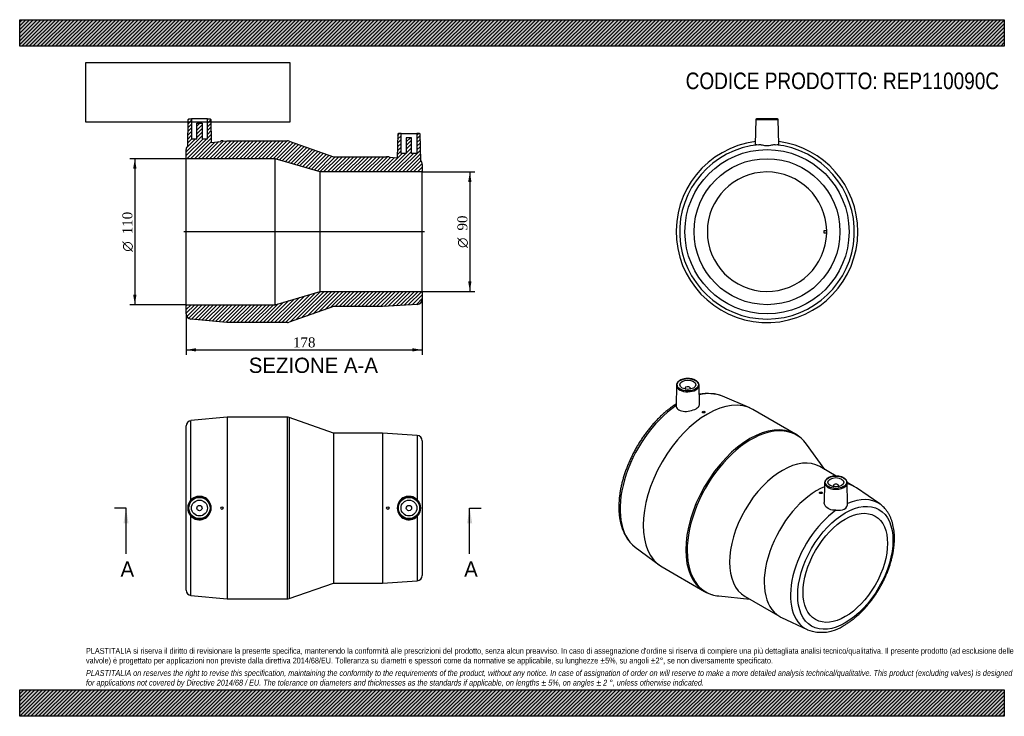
# Model space of a CAD drawing. Header units: millimetres. Extents: x 0 to 742, y 0 to 525.
import ezdxf
from ezdxf.enums import TextEntityAlignment as Align
from ezdxf.lldxf.tags import DXFTag

# ---------------------------------------------------------------- set-up
doc = ezdxf.new("R2010")
doc.units = ezdxf.units.MM
doc.header["$LTSCALE"] = 2.5
for name, color, linetype in [('Default', 7, 'Continuous'), ('DV4_Default', 7, 'Continuous'), ('REP110090C', 7, 'Continuous')]:
    doc.layers.add(name, color=color, linetype=linetype)
doc.styles.add('SEACAD_Solid_Edge_ANSI', font='seans.ttf')
doc.styles.add('SEACAD_Solid_Edge_ANSI1_Symbols', font='semeca1.ttf')
doc.styles.add('SEACAD_Times_New_Roman', font='times.ttf')
tags = doc.linetypes.add('CENTER2', pattern=[28.575, 19.05, -3.175, 3.175, -3.175]).pattern_tags.tags
tags[10:11] = [DXFTag(74, 4), DXFTag(75, 0), DXFTag(340, '0'), DXFTag(46, 0.0), DXFTag(50, 0.0), DXFTag(44, 0.0), DXFTag(45, 0.0)]
tags[8:9] = [DXFTag(74, 4), DXFTag(75, 0), DXFTag(340, '0'), DXFTag(46, 0.0), DXFTag(50, 0.0), DXFTag(44, 0.0), DXFTag(45, 0.0)]
tags[6:7] = [DXFTag(74, 4), DXFTag(75, 0), DXFTag(340, '0'), DXFTag(46, 0.0), DXFTag(50, 0.0), DXFTag(44, 0.0), DXFTag(45, 0.0)]
tags[4:5] = [DXFTag(74, 4), DXFTag(75, 0), DXFTag(340, '0'), DXFTag(46, 0.0), DXFTag(50, 0.0), DXFTag(44, 0.0), DXFTag(45, 0.0)]
doc.dimstyles.new('ANSImm', dxfattribs={"dimtxt": 7.5, "dimasz": 7.5, "dimexe": 3.75, "dimexo": 0, "dimgap": 1.875, "dimtad": 1, "dimdsep": 46, "dimtxsty": 'SEACAD_Times_New_Roman', "dimblk1": '_SE_FILLED', "dimblk2": '_SE_FILLED', "dimsah": 1, "dimcen": 3.75, "dimazin": 0, "dimtfac": 0.85, "dimtdec": 3, "dimtofl": 0, "dimtmove": 0, "dimatfit": 3, "dimfxl": 1, "dimarcsym": 0})
picture_1 = doc.add_image_def('image1.jpg', size_in_pixel=(4302, 1260))

# ---------------------------------------------------------------- blocks, each defined once
blk = doc.blocks.new('SE')
at = {"layer": 'REP110090C', "color": 7, "linetype": 'Continuous'}
for p, q in [((156.56, 225.46), (129.17, 222.81)), ((129.17, 163.07), (129.17, 222.81)), ((156.56, 225.46), (156.56, 88.46)), ((201.87, 225.46), (156.56, 225.46)), ((201.87, 88.46), (201.87, 225.46)), ((203.2, 225.23), (203.2, 88.68)), ((236.56, 213.46), (203.2, 225.23)), ((125.56, 95.09), (125.56, 218.82)), ((236.56, 213.46), (236.56, 100.46)), ((273.56, 213.46), (236.56, 213.46)), ((273.56, 213.46), (273.56, 100.46)), ((299.82, 211.71), (273.56, 213.46)), ((299.82, 211.71), (299.82, 163.2)), ((303.56, 207.71), (303.56, 106.2)), ((129.17, 91.11), (129.17, 150.84)), ((299.82, 150.72), (299.82, 102.21)), ((203.2, 88.68), (236.56, 100.46)), ((236.56, 100.46), (273.56, 100.46)), ((273.56, 100.46), (299.82, 102.21)), ((129.17, 91.11), (156.56, 88.46)), ((156.56, 88.46), (201.87, 88.46))]:
    blk.add_line(p, q, dxfattribs=at)
for centre, radius in [((135.56, 156.96), 8.51), ((135.56, 156.96), 8.01), ((293.56, 156.96), 8.51), ((293.56, 156.96), 8.01), ((135.56, 156.96), 6), ((135.56, 156.96), 2), ((152.56, 156.96), 1), ((277.56, 156.96), 1), ((293.56, 156.96), 6), ((293.56, 156.96), 2)]:
    blk.add_circle(centre, radius, dxfattribs=at)
for centre, radius, start, end in [((129.56, 218.82), 4, 95.52754, 180), ((201.87, 221.46), 4, 70.55997, 90), ((299.56, 207.71), 4, 0, 86.18593), ((135.54, 156.96), 8.83, 223.82646, 136.17354), ((293.57, 156.96), 8.83, 44.93605, 315.06395), ((135.51, 156.96), 8.8, 136.03362, 223.96638), ((293.61, 156.96), 8.81, 314.89684, 45.10316), ((299.56, 106.2), 4, 273.81407, 0), ((129.56, 95.09), 4, 180, 264.47246), ((201.87, 92.46), 4, 270, 289.44003)]:
    blk.add_arc(centre, radius, start, end, dxfattribs=at)
blk = doc.blocks.new('SE1')
at = {"layer": 'REP110090C', "color": 7, "linetype": 'Continuous'}
for p, q in [((495.3, 249.53), (494.97, 234.07)), ((501.81, 247.26), (501.81, 246.61)), ((505.81, 246.61), (505.81, 247.26)), ((512.62, 235.05), (512.31, 249.53)), ((550.48, 232.44), (529.89, 241.27)), ((584.95, 212.72), (552.91, 231.22)), ((514.83, 229.38), (514.83, 229.09)), ((516.83, 229.2), (516.83, 229.38)), ((607.06, 186.1), (593.21, 205.19)), ((615.72, 181.1), (603.47, 188.17)), ((607.02, 176.05), (606.7, 161.14)), ((613.53, 173.78), (613.53, 173.12)), ((617.53, 173.12), (617.53, 173.78)), ((629.64, 173.06), (624, 176.32)), ((624.37, 160.44), (624.04, 176.05)), ((648.59, 160.03), (630.94, 172.24)), ((603.22, 168.55), (603.22, 168.45)), ((605.22, 168.37), (605.22, 168.55)), ((464.19, 127.49), (482.14, 114.07)), ((484.41, 112.58), (516.45, 94.08)), ((527.1, 90.68), (550.56, 88.24)), ((546.97, 90.31), (573.14, 75.2)), ((574.5, 74.49), (593.91, 65.3))]:
    blk.add_line(p, q, dxfattribs=at)
for centre, radius, start, end in [((518.05, 207.4), 35.86, 70.71966, 98.99233), ((571.78, 189.93), 26.31, 35.35892, 60.18731), ((529.51, 116.75), 26.16, 240.49409, 264.96518), ((604.71, 93.31), 30.01, 249.16216, 304.63634)]:
    blk.add_arc(centre, radius, start, end, dxfattribs=at)
for centre, major_axis in [((503.81, 249.87), (-8.01, 0)), ((503.81, 249.87), (-6, 0)), ((515.83, 229.38), (-1, 0)), ((615.53, 176.39), (-8.01, 0)), ((615.53, 176.39), (6, 0)), ((622.6, 111.89), (-25.38, -43.96)), ((604.22, 168.55), (1, 0)), ((622.6, 111.89), (-22.5, -38.97))]:
    blk.add_ellipse(centre, major_axis=major_axis, ratio=0.57735, dxfattribs=at)
for centre, major_axis, start_param, end_param in [((503.81, 249.47), (8.51, 0), 3.12925, 3.185449), ((503.81, 249.47), (8.51, 0), 3.185449, 6.271251), ((503.81, 247.26), (-2, 0), 2.451775, 6.283185), ((503.81, 247.26), (-2, 0), 0, 0.689817), ((503.81, 249.47), (8.51, 0), 0, 0.012343), ((503.81, 249.47), (8.51, 0), 6.271251, 6.283185), ((518.66, 171.9), (-34.25, -59.32), 3.141593, 6.283185), ((499.29, 183.08), (32.92, 57.03), 0.068483, 0.498448), ((499.29, 183.08), (32.92, 57.03), 0.878354, 3.069625), ((550.7, 153.4), (34.25, 59.32), 0.00215, 3.141593), ((551.64, 152.86), (-34.14, -59.13), 2.88936, 6.283185), ((550.7, 153.4), (34.25, 59.32), 0, 0.00215), ((575.22, 139.24), (-28.25, -48.93), 3.141593, 6.283185), ((601.39, 124.13), (-28.25, -48.93), 3.787124, 6.283185), ((615.53, 175.99), (8.51, 0), 3.12925, 6.280329), ((615.53, 175.99), (8.51, 0), 3.065386, 3.12925), ((615.53, 173.78), (2, 0), 0, 3.83141), ((615.53, 173.78), (2, 0), 5.593368, 6.283185), ((615.53, 175.99), (8.51, 0), 0, 0.012343), ((615.53, 175.99), (8.51, 0), 6.280329, 6.283185), ((601.39, 124.13), (-28.25, -48.93), 3.094435, 3.32366), ((619.96, 113.41), (-27.37, -47.41), 3.096595, 3.812791), ((619.96, 113.41), (-27.37, -47.41), -3.188751, -3.18659), ((619.96, 113.41), (-27.37, -47.41), 4.04119, 6.330343), ((499.29, 183.08), (32.92, 57.03), -3.21356, -3.210076), ((550.7, 153.4), (34.25, 59.32), 3.141593, 3.146204), ((551.64, 152.86), (-34.14, -59.13), 0, 0.252233), ((601.39, 124.13), (-28.25, -48.93), 0, 0.047158), ((619.96, 113.41), (-27.37, -47.41), 0.047158, 0.050984)]:
    blk.add_ellipse(centre, major_axis=major_axis, ratio=0.57735, start_param=start_param, end_param=end_param, dxfattribs=at)
for points, knots in [([(512.31, 249.4), (512.31, 249.42), (512.34, 249.66), (512.25, 250.18), (512.02, 250.89), (511.61, 251.57), (511.05, 252.21), (510.35, 252.79), (509.51, 253.31), (508.55, 253.75), (507.51, 254.11), (506.38, 254.37), (505.21, 254.54), (504.02, 254.61), (502.81, 254.57), (501.63, 254.44), (500.49, 254.21), (499.41, 253.89), (498.42, 253.47), (497.53, 252.97), (496.77, 252.4), (496.15, 251.76), (495.68, 251.07), (495.39, 250.34), (495.28, 249.7), (495.31, 249.36), (495.33, 249.23)], [0, 0, 0, 0, 0.002487, 0.045043, 0.08748, 0.130332, 0.173955, 0.218293, 0.263059, 0.30798, 0.352871, 0.397696, 0.442461, 0.487186, 0.531903, 0.576639, 0.621419, 0.666278, 0.711245, 0.75634, 0.80155, 0.846749, 0.891651, 0.935876, 0.979189, 1, 1, 1, 1]), ([(494.99, 235.34), (494.62, 235.1), (493.42, 234.31), (491.47, 232.95), (489.09, 231.14), (486.75, 229.21), (484.45, 227.17), (482.18, 225.01), (479.96, 222.75), (477.79, 220.38), (475.68, 217.92), (473.62, 215.38), (471.64, 212.75), (469.72, 210.04), (467.88, 207.27), (466.12, 204.44), (464.45, 201.56), (462.86, 198.62), (461.37, 195.65), (459.97, 192.64), (458.67, 189.61), (457.48, 186.57), (456.39, 183.51), (455.41, 180.45), (454.54, 177.39), (453.79, 174.35), (453.16, 171.32), (452.64, 168.33), (452.24, 165.36), (451.97, 162.44), (451.82, 159.57), (451.8, 156.75), (451.91, 154), (452.14, 151.31), (452.5, 148.71), (452.98, 146.19), (453.6, 143.76), (454.34, 141.43), (455.21, 139.22), (456.19, 137.11), (457.3, 135.14), (458.51, 133.29), (459.84, 131.57), (461.27, 130.01), (462.71, 128.64), (463.61, 127.95), (464.08, 127.59)], [0.0224695, 0.0224695, 0.0224695, 0.0224695, 0.0329972, 0.0557601, 0.0785108, 0.1012465, 0.123966, 0.1466691, 0.1693563, 0.1920286, 0.2146875, 0.2373347, 0.2599721, 0.2826017, 0.3052255, 0.3278456, 0.3504642, 0.3730834, 0.3957048, 0.4183304, 0.4409625, 0.4636032, 0.4862547, 0.508919, 0.5315983, 0.5542942, 0.5770086, 0.5997426, 0.6224971, 0.6452722, 0.6680669, 0.690879, 0.7137045, 0.7365365, 0.7593625, 0.7821687, 0.8049374, 0.8276475, 0.850275, 0.8727945, 0.8951823, 0.917419, 0.9394928, 0.9614025, 0.9831586, 1, 1, 1, 1]), ([(494.97, 234.12), (494.93, 233.1), (495.44, 232.11), (497.34, 230.62), (498.75, 230.1), (501.94, 229.71), (503.75, 229.82), (507.18, 230.53), (508.78, 231.12), (511.29, 232.56), (512.13, 233.39), (512.58, 234.49), (512.63, 234.77), (512.62, 235.05)], [0, 0, 0, 0, 0.125, 0.125, 0.25, 0.25, 0.375, 0.375, 0.5, 0.5, 0.625, 0.625, 0.667411, 0.667411, 0.667411, 0.667411]), ([(516.83, 229.2), (516.83, 229.14), (516.81, 229.08), (516.77, 229.03), (516.74, 228.97), (516.68, 228.91), (516.61, 228.87), (516.54, 228.82), (516.46, 228.77), (516.36, 228.73), (516.27, 228.7), (516.16, 228.67), (516.05, 228.65), (515.95, 228.63), (515.83, 228.62), (515.72, 228.62), (515.61, 228.62), (515.5, 228.63), (515.4, 228.65), (515.3, 228.66), (515.2, 228.69), (515.12, 228.73), (515.04, 228.77), (514.98, 228.81), (514.93, 228.86), (514.88, 228.91), (514.85, 228.97), (514.83, 229.03), (514.83, 229.05), (514.83, 229.07), (514.83, 229.09)], [0, 0, 0, 0, 0.0535269, 0.0535269, 0.0535269, 0.1070679, 0.1070679, 0.1070679, 0.1604136, 0.1604136, 0.1604136, 0.2136661, 0.2136661, 0.2136661, 0.2670625, 0.2670625, 0.2670625, 0.3207526, 0.3207526, 0.3207526, 0.3747194, 0.3747194, 0.3747194, 0.4288092, 0.4288092, 0.4288092, 0.4828355, 0.4828355, 0.4828355, 0.5003776, 0.5003776, 0.5003776, 0.5003776]), ([(609.62, 179.68), (609.45, 179.58), (609.04, 179.34), (608.4, 178.83), (607.8, 178.19), (607.36, 177.49), (607.11, 176.87), (607.08, 176.53), (607.07, 176.4)], [0, 0, 0, 0, 0.106626, 0.308827, 0.511067, 0.711774, 0.909245, 1, 1, 1, 1]), ([(624.03, 175.97), (624.02, 176.2), (624.01, 176.62), (623.78, 177.32), (623.4, 178), (622.86, 178.64), (622.17, 179.23), (621.35, 179.76), (620.41, 180.21), (619.37, 180.58), (618.26, 180.86), (617.09, 181.04), (615.89, 181.12), (614.69, 181.1), (613.51, 180.98), (612.36, 180.76), (611.28, 180.45), (610.34, 180.08), (609.86, 179.82), (609.62, 179.68)], [0, 0, 0, 0, 0.049828, 0.10751, 0.165657, 0.224823, 0.284995, 0.345804, 0.406864, 0.467905, 0.528859, 0.589727, 0.650538, 0.711332, 0.772147, 0.833017, 0.893988, 0.955101, 1, 1, 1, 1]), ([(605.22, 168.37), (605.22, 168.3), (605.2, 168.24), (605.16, 168.17), (605.12, 168.11), (605.07, 168.05), (605, 168), (604.93, 167.95), (604.84, 167.91), (604.75, 167.87), (604.65, 167.84), (604.54, 167.82), (604.44, 167.8), (604.33, 167.79), (604.21, 167.79), (604.1, 167.8), (603.99, 167.82), (603.88, 167.84), (603.78, 167.87), (603.68, 167.91), (603.58, 167.95), (603.51, 168), (603.43, 168.05), (603.36, 168.11), (603.31, 168.18), (603.26, 168.24), (603.23, 168.31), (603.22, 168.38), (603.22, 168.41), (603.22, 168.43), (603.22, 168.45)], [0, 0, 0, 0, 0.0536181, 0.0536181, 0.0536181, 0.1072383, 0.1072383, 0.1072383, 0.1608289, 0.1608289, 0.1608289, 0.2144085, 0.2144085, 0.2144085, 0.2680064, 0.2680064, 0.2680064, 0.3216549, 0.3216549, 0.3216549, 0.375388, 0.375388, 0.375388, 0.42922, 0.42922, 0.42922, 0.4831153, 0.4831153, 0.4831153, 0.4997527, 0.4997527, 0.4997527, 0.4997527]), ([(615.55, 155.28), (613.8, 155.22), (612.06, 155.51), (609.18, 156.72), (608.02, 157.66), (606.91, 159.5), (606.69, 160.33), (606.7, 161.14)], [0, 0, 0, 0, 0.125, 0.125, 0.25, 0.25, 0.3362455, 0.3362455, 0.3362455, 0.3362455]), ([(615.55, 155.28), (617.9, 155.34), (620.14, 155.13), (623.44, 157.03), (624.37, 159.08), (624.37, 160.37)], [0, 0, 0, 0, 0.5, 0.5, 1, 1, 1, 1]), ([(621.77, 68.61), (622.2, 68.87), (623.26, 69.49), (625.17, 70.72), (627.35, 72.27), (629.51, 73.96), (631.64, 75.77), (633.73, 77.69), (635.78, 79.72), (637.77, 81.86), (639.71, 84.08), (641.58, 86.4), (643.39, 88.8), (645.13, 91.27), (646.79, 93.81), (648.37, 96.41), (649.86, 99.07), (651.26, 101.76), (652.57, 104.49), (653.78, 107.25), (654.88, 110.03), (655.88, 112.82), (656.77, 115.61), (657.54, 118.4), (658.2, 121.18), (658.74, 123.93), (659.17, 126.66), (659.46, 129.35), (659.64, 132), (659.68, 134.59), (659.6, 137.13), (659.39, 139.6), (659.05, 141.99), (658.58, 144.29), (657.98, 146.5), (657.26, 148.61), (656.4, 150.61), (655.43, 152.48), (654.34, 154.23), (653.14, 155.84), (651.83, 157.32), (650.43, 158.63), (649.29, 159.57), (648.66, 159.97), (648.52, 160.06)], [0, 0, 0, 0, 0.013144, 0.03789, 0.06262, 0.087333, 0.112025, 0.136693, 0.161339, 0.185963, 0.210567, 0.235154, 0.259727, 0.284289, 0.308844, 0.333393, 0.357942, 0.382493, 0.407049, 0.431613, 0.456188, 0.480779, 0.505388, 0.530019, 0.554675, 0.579357, 0.604069, 0.62881, 0.653581, 0.678378, 0.703196, 0.728025, 0.752845, 0.777634, 0.802364, 0.826999, 0.851503, 0.875838, 0.899972, 0.923884, 0.947569, 0.971042, 0.994334, 1, 1, 1, 1])]:
    blk.add_open_spline(points, degree=3, knots=knots, dxfattribs=at)
blk.add_open_spline([(624.37, 160.44), (624.37, 160.42), (624.37, 160.39), (624.37, 160.37)], degree=3, dxfattribs=at)
blk = doc.blocks.new('SE2')
at = {"layer": 'REP110090C', "color": 7, "linetype": 'Continuous'}
for p, q in [((555.05, 449.74), (554.73, 431.11)), ((555.05, 449.74), (572.07, 449.74)), ((571.57, 450.23), (555.55, 450.23)), ((572.39, 431.11), (572.07, 449.74)), ((606.55, 366.23), (608.55, 366.23)), ((606.55, 364.23), (606.55, 366.23)), ((608.55, 364.23), (606.55, 364.23))]:
    blk.add_line(p, q, dxfattribs=at)
for radius in [61.87, 55]:
    blk.add_circle((563.56, 365.23), radius, dxfattribs=at)
for centre, radius, start, end in [((555.55, 449.73), 0.5, 90, 179), ((571.57, 449.73), 0.5, 1, 90), ((563.56, 365.23), 68.5, 97.37926, 0), ((563.56, 365.23), 65.85, 95.32595, 84.67405), ((563.56, 365.23), 68.5, 0, 82.62074), ((563.56, 365.23), 45, 1.27334, 358.72666), ((563.56, 365.23), 45, 358.72666, 1.27334)]:
    blk.add_arc(centre, radius, start, end, dxfattribs=at)
for points, knots in [([(554.73, 431.11), (554.73, 431.05), (554.79, 431), (555.29, 430.83), (556.17, 430.8), (557.45, 430.8)], [0.8305122, 0.8305122, 0.8305122, 0.8305122, 0.875, 0.875, 1, 1, 1, 1]), ([(569.67, 430.8), (568.84, 430.8), (567.88, 430.57), (565.83, 430.13), (564.7, 429.9), (562.44, 429.9), (561.31, 430.12), (559.24, 430.57), (558.28, 430.8), (557.45, 430.8)], [0, 0, 0, 0, 0.25, 0.25, 0.5, 0.5, 0.75, 0.75, 1, 1, 1, 1]), ([(569.67, 430.8), (570.95, 430.8), (571.84, 430.83), (572.33, 431), (572.39, 431.05), (572.39, 431.11)], [0, 0, 0, 0, 0.125, 0.125, 0.1694725, 0.1694725, 0.1694725, 0.1694725])]:
    blk.add_open_spline(points, degree=3, knots=knots, dxfattribs=at)
blk = doc.blocks.new('SE4')
at = {"color": 7, "linetype": 'Continuous', "style": 'SEACAD_Solid_Edge_ANSI'}
blk.add_text('A', height=11.5, dxfattribs=at).set_placement((335.17, 116.71), align=Align.TOP_LEFT)
blk = doc.blocks.new('SE5')
at = {"color": 7, "linetype": 'Continuous', "style": 'SEACAD_Solid_Edge_ANSI'}
blk.add_text('A', height=11.5, dxfattribs=at).set_placement((76.04, 116.71), align=Align.TOP_LEFT)
blk = doc.blocks.new('SEANNOT_GROUP')
at = {"linetype": 'Continuous'}
blk.add_hatch(color=7, dxfattribs=at).paths.add_polyline_path([(341.23, 145.46), (339.32, 156.96), (337.4, 145.46)])
at = {"color": 7, "linetype": 'Continuous'}
blk.add_lwpolyline([(339.32, 122.46), (339.32, 156.96)], dxfattribs=at)
blk = doc.blocks.new('SEANNOT_GROUP1')
at = {"linetype": 'Continuous'}
blk.add_hatch(color=7, dxfattribs=at).paths.add_polyline_path([(82.1, 145.46), (80.18, 156.96), (78.27, 145.46)])
at = {"color": 7, "linetype": 'Continuous'}
blk.add_lwpolyline([(80.18, 122.46), (80.18, 156.96)], dxfattribs=at)
blk = doc.blocks.new('SE3')
at = {"layer": 'Default', "color": 7, "linetype": 'CENTER2'}
for p, q in [((80.18, 156.96), (71.56, 156.96)), ((339.32, 156.96), (347.94, 156.96))]:
    blk.add_line(p, q, dxfattribs=at)
at = {"layer": 'Default', "color": 7, "linetype": 'CENTER2', "const_width": 0.0001}
blk.add_lwpolyline([(339.32, 156.96), (80.18, 156.96)], dxfattribs=at)
at = {"layer": 'Default'}
for name in ['SEANNOT_GROUP1', 'SEANNOT_GROUP', 'SE5', 'SE4']:
    blk.add_blockref(name, (0, 0), dxfattribs=at)
blk = doc.blocks.new('SE6')
at = {"layer": 'REP110090C', "linetype": 'Continuous'}
h = blk.add_hatch(dxfattribs=at)
h.set_pattern_fill('LINE', scale=0.62992, angle=45, style=0)
edge = h.paths.add_edge_path()
edge.add_line((276.56, 421.63), (276.56, 421.53))
edge.add_line((276.56, 421.53), (273.56, 421.73))
edge.add_line((273.56, 421.73), (236.56, 421.73))
edge.add_line((236.56, 421.73), (203.2, 433.5))
edge.add_arc((201.87, 429.73), 4, 70.55997, 90)
edge.add_line((201.87, 433.73), (156.56, 433.73))
edge.add_line((156.56, 433.73), (153.56, 433.44))
edge.add_line((153.56, 433.44), (153.56, 433.63))
edge.add_line((153.56, 433.63), (151.56, 433.63))
edge.add_line((151.56, 433.63), (151.56, 433.25))
edge.add_line((151.56, 433.25), (144.37, 432.55))
edge.add_line((144.37, 432.55), (144.07, 449.74))
edge.add_arc((143.57, 449.73), 0.5, 1, 90)
edge.add_line((143.57, 450.23), (141.56, 450.23))
edge.add_line((141.56, 450.23), (141.56, 435.23))
edge.add_line((141.56, 435.23), (137.56, 435.23))
edge.add_line((137.56, 435.23), (137.56, 447.03))
edge.add_line((137.56, 447.03), (133.56, 447.03))
edge.add_line((133.56, 447.03), (133.56, 435.23))
edge.add_line((133.56, 435.23), (129.56, 435.23))
edge.add_line((129.56, 435.23), (129.56, 450.23))
edge.add_line((129.56, 450.23), (127.55, 450.23))
edge.add_arc((127.55, 449.73), 0.5, 90, 179)
edge.add_line((127.05, 449.74), (126.7, 429.9))
edge.add_arc((129.56, 427.1), 4, 135.53796, 180)
edge.add_line((125.56, 427.1), (125.56, 420.23))
edge.add_line((125.56, 420.23), (192.56, 420.23))
edge.add_line((192.56, 420.23), (226.56, 410.23))
edge.add_line((226.56, 410.23), (303.56, 410.23))
edge.add_line((303.56, 410.23), (303.56, 415.99))
edge.add_arc((299.56, 415.99), 4, 0, 44.42182)
edge.add_line((302.41, 418.79), (302.07, 438.74))
edge.add_arc((301.57, 438.73), 0.5, 1, 90)
edge.add_line((301.57, 439.23), (299.56, 439.23))
edge.add_line((299.56, 439.23), (299.56, 424.23))
edge.add_line((299.56, 424.23), (295.56, 424.23))
edge.add_line((295.56, 424.23), (295.56, 436.03))
edge.add_line((295.56, 436.03), (291.56, 436.03))
edge.add_line((291.56, 436.03), (291.56, 424.23))
edge.add_line((291.56, 424.23), (287.56, 424.23))
edge.add_line((287.56, 424.23), (287.56, 439.23))
edge.add_line((287.56, 439.23), (285.55, 439.23))
edge.add_arc((285.55, 438.73), 0.5, 90, 179)
edge.add_line((285.05, 438.74), (284.74, 420.99))
edge.add_line((284.74, 420.99), (278.56, 421.4))
edge.add_line((278.56, 421.4), (278.56, 421.63))
edge.add_line((278.56, 421.63), (276.56, 421.63))
h = blk.add_hatch(dxfattribs=at)
h.set_pattern_fill('LINE', scale=0.62992, angle=45, style=0)
edge = h.paths.add_edge_path()
edge.add_line((303.56, 320.23), (226.56, 320.23))
edge.add_line((226.56, 320.23), (192.56, 310.23))
edge.add_line((192.56, 310.23), (125.56, 310.23))
edge.add_line((125.56, 310.23), (125.56, 303.36))
edge.add_arc((129.56, 303.36), 4, 180, 264.47246)
edge.add_line((129.17, 299.38), (156.56, 296.73))
edge.add_line((156.56, 296.73), (201.87, 296.73))
edge.add_arc((201.87, 300.73), 4, 270, 289.44003)
edge.add_line((203.2, 296.96), (236.56, 308.73))
edge.add_line((236.56, 308.73), (273.56, 308.73))
edge.add_line((273.56, 308.73), (299.82, 310.48))
edge.add_arc((299.56, 314.47), 4, 273.81407, 360)
edge.add_line((303.56, 314.47), (303.56, 320.23))
at = {"layer": 'DV4_Default', "color": 7, "linetype": 'CENTER2'}
blk.add_line((305.31, 365.23), (123.81, 365.23), dxfattribs=at)
at = {"layer": 'REP110090C', "color": 7, "linetype": 'Continuous'}
for p, q in [((126.7, 429.9), (127.05, 449.74)), ((127.55, 450.23), (129.56, 450.23)), ((141.56, 450.23), (129.56, 450.23)), ((129.56, 450.23), (129.56, 435.23)), ((133.56, 447.03), (137.56, 447.03)), ((133.56, 435.23), (133.56, 447.03)), ((137.56, 447.03), (137.56, 435.23)), ((141.56, 450.23), (143.57, 450.23)), ((141.56, 435.23), (141.56, 450.23)), ((144.07, 449.74), (144.37, 432.55)), ((285.05, 438.74), (284.74, 420.99)), ((287.56, 439.23), (285.55, 439.23)), ((287.56, 439.23), (299.56, 439.23)), ((287.56, 424.23), (287.56, 439.23)), ((299.56, 439.23), (299.56, 424.23)), ((301.57, 439.23), (299.56, 439.23)), ((302.41, 418.79), (302.07, 438.74)), ((129.56, 435.23), (133.56, 435.23)), ((137.56, 435.23), (141.56, 435.23)), ((144.37, 432.55), (151.56, 433.25)), ((153.56, 433.63), (151.56, 433.63)), ((151.56, 433.63), (151.56, 433.25)), ((153.56, 433.44), (156.56, 433.73)), ((153.56, 433.44), (153.56, 433.63)), ((156.56, 433.73), (201.87, 433.73)), ((203.2, 433.5), (236.56, 421.73)), ((291.56, 436.03), (291.56, 424.23)), ((295.56, 436.03), (291.56, 436.03)), ((295.56, 424.23), (295.56, 436.03)), ((125.56, 420.23), (125.56, 427.1)), ((291.56, 424.23), (287.56, 424.23)), ((299.56, 424.23), (295.56, 424.23)), ((125.56, 310.23), (125.56, 420.23)), ((192.56, 420.23), (125.56, 420.23)), ((192.56, 310.23), (192.56, 420.23)), ((226.56, 410.23), (192.56, 420.23)), ((236.56, 421.73), (273.56, 421.73)), ((273.56, 421.73), (276.56, 421.53)), ((276.56, 421.63), (276.56, 421.53)), ((278.56, 421.63), (276.56, 421.63)), ((278.56, 421.4), (278.56, 421.63)), ((278.56, 421.4), (284.74, 420.99)), ((303.56, 415.99), (303.56, 410.23)), ((226.56, 320.23), (226.56, 410.23)), ((303.56, 410.23), (226.56, 410.23)), ((303.56, 320.23), (303.56, 410.23)), ((192.56, 310.23), (226.56, 320.23)), ((226.56, 320.23), (303.56, 320.23)), ((303.56, 320.23), (303.56, 314.47)), ((125.56, 310.23), (192.56, 310.23)), ((125.56, 303.36), (125.56, 310.23)), ((236.56, 308.73), (203.2, 296.96)), ((273.56, 308.73), (236.56, 308.73)), ((299.82, 310.48), (273.56, 308.73)), ((156.56, 296.73), (129.17, 299.38)), ((201.87, 296.73), (156.56, 296.73))]:
    blk.add_line(p, q, dxfattribs=at)
for centre, radius, start, end in [((127.55, 449.73), 0.5, 90, 179), ((143.57, 449.73), 0.5, 1, 90), ((285.55, 438.73), 0.5, 90, 179), ((301.57, 438.73), 0.5, 1, 90), ((201.87, 429.73), 4, 70.55997, 90), ((129.56, 427.1), 4, 135.53796, 180), ((299.56, 415.99), 4, 0, 44.42182), ((299.56, 314.47), 4, 273.81407, 0), ((129.56, 303.36), 4, 180, 264.47246), ((201.87, 300.73), 4, 270, 289.44003)]:
    blk.add_arc(centre, radius, start, end, dxfattribs=at)
blk = doc.blocks.new('GDimGGroup')
at = {"layer": 'Default', "linetype": 'Continuous'}
for points in [[(340.71, 402.73), (339.46, 410.23), (338.21, 402.73)], [(340.71, 327.73), (338.21, 327.73), (339.46, 320.23)]]:
    blk.add_hatch(color=7, dxfattribs=at).paths.add_polyline_path(points)
at = {"layer": 'Default', "color": 7, "linetype": 'Continuous'}
for p, q in [((303.56, 410.23), (343.21, 410.23)), ((339.46, 410.23), (339.46, 320.23)), ((303.56, 320.23), (343.21, 320.23))]:
    blk.add_line(p, q, dxfattribs=at)
for s, style, p in [('90', 'SEACAD_Times_New_Roman', (330.08, 366.07)), ('O', 'SEACAD_Solid_Edge_ANSI1_Symbols', (330.08, 353.02))]:
    blk.add_text(s, height=7.5, rotation=90, dxfattribs=dict(at, style=style)).set_placement(p, align=Align.TOP_LEFT)
blk = doc.blocks.new('GDimGGroup1')
at = {"layer": 'Default', "linetype": 'Continuous'}
for points in [[(85.57, 412.73), (88.07, 412.73), (86.82, 420.23)], [(85.57, 317.73), (86.82, 310.23), (88.07, 317.73)]]:
    blk.add_hatch(color=7, dxfattribs=at).paths.add_polyline_path(points)
at = {"layer": 'Default', "color": 7, "linetype": 'Continuous'}
for p, q in [((125.56, 420.23), (83.07, 420.23)), ((86.82, 420.23), (86.82, 310.23)), ((125.56, 310.23), (83.07, 310.23))]:
    blk.add_line(p, q, dxfattribs=at)
for s, style, p in [('110', 'SEACAD_Times_New_Roman', (77.44, 363.23)), ('O', 'SEACAD_Solid_Edge_ANSI1_Symbols', (77.44, 350.17))]:
    blk.add_text(s, height=7.5, rotation=90, dxfattribs=dict(at, style=style)).set_placement(p, align=Align.TOP_LEFT)
blk = doc.blocks.new('DMBLK16')
at = {"layer": 'Default', "linetype": 'Continuous'}
for points in [[(133.06, 274.91), (133.06, 277.41), (125.56, 276.16)], [(296.06, 274.91), (303.56, 276.16), (296.06, 277.41)]]:
    blk.add_hatch(color=7, dxfattribs=at).paths.add_polyline_path(points)
at = {"layer": 'Default', "color": 7, "linetype": 'Continuous'}
for p, q in [((303.56, 314.47), (303.56, 272.41)), ((125.56, 303.36), (125.56, 272.41)), ((125.56, 276.16), (303.56, 276.16))]:
    blk.add_line(p, q, dxfattribs=at)
at = {"layer": 'Default', "color": 7, "linetype": 'Continuous', "style": 'SEACAD_Times_New_Roman'}
blk.add_text('178', height=7.5, dxfattribs=at).set_placement((206.03, 285.54), align=Align.TOP_LEFT)
blk = doc.blocks.new('_SE_FILLED')
at = {"color": 0}
blk.add_line((0, 0), (-1, 0), dxfattribs=at)
blk.add_solid([(0, 0), (-1, -0.1665), (-1, 0.1665), (0, 0)], dxfattribs=at)

msp = doc.modelspace()

# ---------------------------------------------------------------- hatches: boundary and pattern name
at = {"layer": 'Default', "linetype": 'Continuous'}
h = msp.add_hatch(dxfattribs=at)
h.set_pattern_fill('LINE', scale=0.62992, angle=45, style=0)
h.paths.add_polyline_path([(742.5, 505), (742.5, 525), (0, 525), (0, 505)])
for points in [[(742.5, 505), (742.5, 525), (0, 525), (0, 505)], [(742.5, 0), (742.5, 20), (0, 20), (0, 0)]]:
    msp.add_hatch(color=7, dxfattribs=at).paths.add_polyline_path(points)
h = msp.add_hatch(dxfattribs=at)
h.set_pattern_fill('LINE', scale=0.62992, angle=45, style=0)
h.paths.add_polyline_path([(742.5, 0), (742.5, 20), (0, 20), (0, 0)])

# ---------------------------------------------------------------- linework, layer by layer
at = {"layer": 'Default', "color": 7, "linetype": 'Continuous'}
for p, q in [((0, 525), (742.5, 525)), ((0, 505), (0, 525)), ((742.5, 525), (742.5, 505)), ((742.5, 505), (0, 505)), ((0, 20), (742.5, 20)), ((0, 0), (0, 20)), ((742.5, 20), (742.5, 0)), ((742.5, 0), (0, 0))]:
    msp.add_line(p, q, dxfattribs=at)

# ---------------------------------------------------------------- block references
at = {"layer": 'Default'}
for name in ['SE6', 'SE2', 'GDimGGroup1', 'GDimGGroup', 'SE1', 'SE', 'SE3']:
    msp.add_blockref(name, (0, 0), dxfattribs=at)

# ---------------------------------------------------------------- texts
at = {"layer": 'Default', "color": 7, "linetype": 'Continuous', "style": 'SEACAD_Solid_Edge_ANSI'}
msp.add_text('SEZIONE A-A', height=11.5, dxfattribs=at).set_placement((172.77, 270.28), align=Align.TOP_LEFT)
at = {"layer": 'Default', "attachment_point": 1}
for s, insert, char_height, width in [('{\\fArial Narrow|b0||i0||c0|p34;\\C7;\\H12.5;\\W1.;CODICE PRODOTTO: REP110090C}', (502.222, 485.159), 12.5, 237.00571), ("{\\fArial Narrow|b0||i0||c0|p34;\\C7;\\H4.375;\\W1.;PLASTITALIA si riserva il diritto di revisionare la presente specifica, mantenendo la conformità alle prescrizioni del prodotto, senza alcun preavviso. In caso di assegnazione d'ordine si riserva di compiere una più dettagliata analisi tecnico/qualitativa. Il presente prodotto (ad esclusione delle \\P}{\\fArial Narrow|b0||i0||c0|p34;\\C7;\\H4.375;\\W1.;valvole) è progettato per applicazioni non previste dalla direttiva 2014/68/EU. Tolleranza su diametri e spessori come da normative se applicabile, su lunghezze ±5%, su angoli ±2°, se non diversamente specificato.\\P}{\\fArial Narrow|b0||i0||c0|p34;\\C7;\\H1.25;\\W1.;   \\P}{\\fArial Narrow|b0||i1||c0|p34;\\C7;\\H4.375;\\W1.;PLASTITALIA on reserves the right to revise this specification, maintaining the conformity to the requirements of the product, without any notice. In case of assignation of order on will reserve to make a more detailed analysis technical/qualitative. This product (excluding valves) is designed \\P}{\\fArial Narrow|b0||i1||c0|p34;\\C7;\\H4.375;\\W1.;for applications not covered by Directive 2014/68 / EU. The tolerance on diameters and thicknesses as the standards if applicable, on lengths ± 5%, on angles ± 2 °, unless otherwise indicated.\\P}", (50, 51.506), 4.375, 642.5)]:
    msp.add_mtext(s, dxfattribs=dict(at, insert=insert, char_height=char_height, width=width))

# ---------------------------------------------------------------- dimensions: what is measured, and where the dimension line sits
at = {"layer": 'Default', "color": 7, "linetype": 'Continuous'}
dim = msp.add_linear_dim(base=(303.558, 276.164), p1=(125.558, 310.231), p2=(303.558, 320.231), text='\\A1;<>', dimstyle='ANSImm', dxfattribs=at)
dim.commit()
dim.dimension.update_dxf_attribs({"geometry": 'DMBLK16', "text_midpoint": (214.558, 276.164), "dimtype": 160})

# ---------------------------------------------------------------- pictures from other files: only their frames are drawn
image = msp.add_image(picture_1, insert=(50, 447.758), size_in_units=(153.643, 45))
image.dxf.flags = 7

doc.saveas('drawing.dxf')
